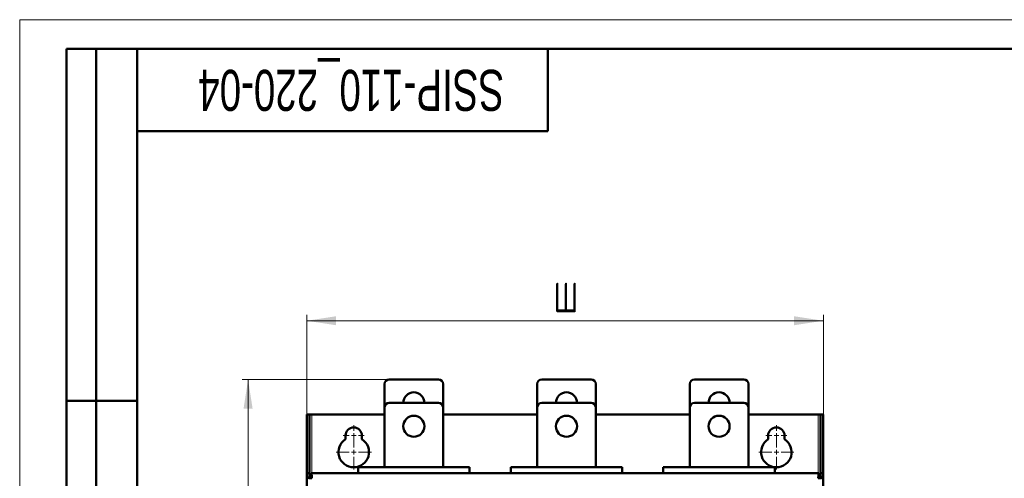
# Model space of a CAD drawing. Header units: millimetres. Extents: x 0 to 420, y 0 to 297.
# Tile 10 of 11: x 0 to 168, y 219 to 297. Entities that reach past the tile are written whole.
import ezdxf

# ---------------------------------------------------------------- set-up
doc = ezdxf.new("R2010")
doc.units = ezdxf.units.MM
doc.styles.add('SLDTEXTSTYLE0', font='TXT', dxfattribs={"width": 0.7, "bigfont": 'bigfont'})
doc.styles.add('SLDTEXTSTYLE1', font='TXT', dxfattribs={"width": 0.7})
doc.dimstyles.new('SLDDIMSTYLE0', dxfattribs={"dimtxt": 5, "dimasz": 5, "dimexe": 0, "dimexo": 0.0625, "dimgap": 1.25, "dimtad": 2, "dimdec": 1, "dimlfac": 2.5, "dimrnd": 1e-09, "dimzin": 12, "dimdsep": 46, "dimtxsty": 'SLDTEXTSTYLE1', "dimsah": 1, "dimcen": 0.09, "dimadec": 0, "dimazin": 3, "dimtfac": 1, "dimtdec": 3, "dimtofl": 0, "dimtmove": 0, "dimatfit": 3, "dimfxl": 1, "dimfrac": 2, "dimtolj": 1, "dimtzin": 12, "dimarcsym": 0})

# ---------------------------------------------------------------- blocks, each defined once
blk = doc.blocks.new('_D')
at = {"color": 7, "linetype": 'Continuous', "lineweight": 0}
for p, q in [((48.91, 229.66), (48.91, 246.65)), ((136.91, 219.66), (136.91, 246.65)), ((48.91, 245.65), (136.91, 245.65))]:
    blk.add_line(p, q, dxfattribs=at)
at = {"color": 7, "linetype": 'Continuous', "lineweight": 18}
for points in [[(48.91, 245.65), (53.91, 244.88), (53.91, 246.42)], [(136.91, 245.65), (131.91, 246.42), (131.91, 244.88)]]:
    blk.add_solid(points, dxfattribs=at)
at = {"color": 7, "linetype": 'Continuous', "lineweight": 18, "insert": (90.95, 252.1), "char_height": 5, "attachment_point": 1, "style": 'SLDTEXTSTYLE0'}
blk.add_mtext('Ш', dxfattribs=at)
blk = doc.blocks.new('_D_1')
at = {"color": 7, "linetype": 'Continuous', "lineweight": 0}
for p, q in [((62.94, 235.65), (37.91, 235.65)), ((38.91, 235.65), (38.91, 82.45)), ((62.94, 82.45), (37.91, 82.45))]:
    blk.add_line(p, q, dxfattribs=at)
at = {"color": 7, "linetype": 'Continuous', "lineweight": 18}
for points in [[(38.91, 235.65), (38.14, 230.65), (39.68, 230.65)], [(38.91, 82.45), (39.68, 87.45), (38.14, 87.45)]]:
    blk.add_solid(points, dxfattribs=at)
at = {"color": 7, "linetype": 'Continuous', "lineweight": 18, "insert": (32.46, 157.45), "char_height": 5, "attachment_point": 1, "rotation": 90, "style": 'SLDTEXTSTYLE0'}
blk.add_mtext('В', dxfattribs=at)
blk = doc.blocks.new('SW_CENTERMARKSYMBOL_0')
at = {"color": 0, "linetype": 'Continuous', "lineweight": 18}
for p, q in [((0, 0.8), (0, 1.8)), ((-0.8, 0), (-1.8, 0)), ((0, 0), (-0.4, 0)), ((0, 0), (0, 0.4)), ((0, 0), (0, -0.4)), ((0, 0), (0.4, 0)), ((0.8, 0), (1.8, 0)), ((0, -0.8), (0, -1.8))]:
    blk.add_line(p, q, dxfattribs=at)
blk = doc.blocks.new('SW_CENTERMARKSYMBOL_1')
at = {"color": 0, "linetype": 'Continuous', "lineweight": 18}
for p, q in [((0, 0.8), (0, 3)), ((-0.8, 0), (-3, 0)), ((0, 0), (-0.4, 0)), ((0, 0), (0, 0.4)), ((0, 0), (0, -0.4)), ((0, 0), (0.4, 0)), ((0.8, 0), (3, 0)), ((0, -0.8), (0, -3))]:
    blk.add_line(p, q, dxfattribs=at)
blk = doc.blocks.new('SW_CENTERMARKSYMBOL_2')
at = {"color": 0, "linetype": 'Continuous', "lineweight": 18}
for p, q in [((0, 0.8), (0, 1.8)), ((-0.8, 0), (-1.8, 0)), ((0, 0), (-0.4, 0)), ((0, 0), (0, 0.4)), ((0, 0), (0, -0.4)), ((0, 0), (0.4, 0)), ((0.8, 0), (1.8, 0)), ((0, -0.8), (0, -1.8))]:
    blk.add_line(p, q, dxfattribs=at)
blk = doc.blocks.new('SW_CENTERMARKSYMBOL_3')
at = {"color": 0, "linetype": 'Continuous', "lineweight": 18}
for p, q in [((0, 0.8), (0, 3)), ((-0.8, 0), (-3, 0)), ((0, 0), (-0.4, 0)), ((0, 0), (0, 0.4)), ((0, 0), (0, -0.4)), ((0, 0), (0.4, 0)), ((0.8, 0), (3, 0)), ((0, -0.8), (0, -3))]:
    blk.add_line(p, q, dxfattribs=at)

msp = doc.modelspace()

# ---------------------------------------------------------------- linework, layer by layer
at = {"color": 7, "linetype": 'Continuous', "lineweight": 18}
for q in [(420, 297), (0, 0)]:
    msp.add_line((0, 297), q, dxfattribs=at)
at = {"color": 7, "linetype": 'Continuous', "lineweight": 50}
for p, q in [((8, 172), (8, 292)), ((20, 292), (8, 292)), ((8, 172), (8, 292)), ((13, 172), (13, 292)), ((13, 172), (13, 292)), ((20, 292), (20, 5)), ((415, 292), (20, 292)), ((20, 292), (20, 5)), ((90, 278), (90, 292)), ((20, 278), (90, 278)), ((62.149, 234.852), (62.149, 230.852)), ((71.349, 235.652), (62.949, 235.652)), ((72.149, 230.852), (72.149, 234.852)), ((88.149, 234.852), (88.149, 230.852)), ((97.349, 235.652), (88.949, 235.652)), ((98.149, 230.852), (98.149, 234.852)), ((114.149, 234.852), (114.149, 230.852)), ((123.349, 235.652), (114.949, 235.652)), ((124.149, 230.852), (124.149, 234.852)), ((8, 232), (20, 232)), ((62.949, 231.652), (71.349, 231.652)), ((88.949, 231.652), (97.349, 231.652)), ((114.949, 231.652), (123.349, 231.652)), ((62.149, 220.652), (62.149, 230.852)), ((72.149, 230.852), (72.149, 220.652)), ((88.149, 220.652), (88.149, 230.852)), ((98.149, 230.852), (98.149, 220.652)), ((114.149, 220.652), (114.149, 230.852)), ((124.149, 230.852), (124.149, 220.652)), ((48.909, 229.652), (49.389, 229.652)), ((48.909, 219.652), (48.909, 229.652)), ((49.389, 229.652), (49.389, 219.652)), ((49.389, 229.652), (49.789, 229.652)), ((49.789, 229.652), (62.149, 229.652)), ((72.149, 229.652), (88.149, 229.652)), ((98.149, 229.652), (114.149, 229.652)), ((124.149, 229.652), (136.029, 229.652)), ((136.429, 229.652), (136.029, 229.652)), ((136.429, 229.652), (136.909, 229.652)), ((136.429, 219.652), (136.429, 229.652)), ((136.909, 219.652), (136.909, 229.652)), ((55.509, 225.443), (55.509, 226.052)), ((58.309, 226.052), (58.309, 225.443)), ((127.509, 225.443), (127.509, 226.052)), ((130.309, 226.052), (130.309, 225.443)), ((76.649, 220.652), (57.649, 220.652)), ((57.649, 220.652), (57.649, 219.652)), ((76.649, 219.652), (76.649, 220.652)), ((83.649, 220.652), (83.649, 219.652)), ((102.649, 220.652), (83.649, 220.652)), ((102.649, 219.652), (102.649, 220.652)), ((128.649, 220.652), (109.649, 220.652)), ((109.649, 220.652), (109.649, 219.652)), ((128.649, 219.652), (128.649, 220.652)), ((48.909, 218.889), (48.909, 219.652)), ((49.389, 219.652), (48.909, 219.652)), ((48.909, 218.889), (48.909, 96.415)), ((48.909, 218.889), (49.389, 218.889)), ((49.389, 218.889), (49.389, 219.652)), ((136.146, 219.652), (49.671, 219.652)), ((49.671, 219.172), (49.671, 219.652)), ((49.749, 218.772), (49.755, 218.876)), ((136.146, 219.652), (136.146, 219.172)), ((136.429, 219.652), (136.429, 218.889)), ((136.909, 219.652), (136.429, 219.652)), ((136.429, 218.889), (136.909, 218.889)), ((136.909, 218.889), (136.909, 219.652)), ((136.909, 96.415), (136.909, 218.889))]:
    msp.add_line(p, q, dxfattribs=at)
at = {"color": 7, "linetype": 'Continuous', "lineweight": 25}
msp.add_line((20, 232), (8, 232), dxfattribs=at)
at = {"color": 9, "linetype": 'Continuous', "lineweight": 18}
for p, q in [((49.789, 219.652), (49.789, 229.652)), ((136.029, 229.652), (136.029, 219.652))]:
    msp.add_line(p, q, dxfattribs=at)
at = {"color": 7, "linetype": 'Continuous', "lineweight": 50}
for centre in [(67.149, 227.652), (93.149, 227.652), (119.149, 227.652)]:
    msp.add_circle(centre, 1.8, dxfattribs=at)
for centre, radius, start, end in [((62.949, 234.852), 0.8, 90, 180), ((71.349, 234.852), 0.8, 0, 90), ((88.949, 234.852), 0.8, 90, 180), ((97.349, 234.852), 0.8, 0, 90), ((114.949, 234.852), 0.8, 90, 180), ((123.349, 234.852), 0.8, 0, 90), ((67.149, 231.652), 1.8, 90, 180), ((67.149, 231.652), 1.8, 360, 90), ((93.149, 231.652), 1.8, 90, 180), ((93.149, 231.652), 1.8, 360, 90), ((119.149, 231.652), 1.8, 90, 180), ((119.149, 231.652), 1.8, 360, 90), ((62.949, 230.852), 0.8, 90, 180), ((71.349, 230.852), 0.8, 0, 90), ((88.949, 230.852), 0.8, 90, 180), ((97.349, 230.852), 0.8, 0, 90), ((114.949, 230.852), 0.8, 90, 180), ((123.349, 230.852), 0.8, 0, 90), ((56.909, 226.052), 1.4, 0, 180), ((128.909, 226.052), 1.4, 0, 180), ((56.909, 223.252), 2.6, 122.57897, 57.42103), ((128.909, 223.252), 2.6, 122.57897, 57.42103), ((135.669, 218.772), 0.88, 7.65069, 57.16482)]:
    msp.add_arc(centre, radius, start, end, dxfattribs=at)
for points in [[(49.789, 218.772), (49.673, 218.782), (49.443, 218.801), (49.152, 218.83), (48.948, 218.86), (48.922, 218.879), (48.909, 218.889)], [(49.389, 218.889), (49.395, 218.879), (49.407, 218.86), (49.499, 218.83), (49.631, 218.801), (49.736, 218.782), (49.789, 218.772)], [(49.671, 219.652), (49.681, 219.639), (49.701, 219.612), (49.73, 219.409), (49.759, 219.118), (49.779, 218.887), (49.789, 218.772)], [(49.789, 218.772), (49.779, 218.824), (49.759, 218.929), (49.73, 219.061), (49.701, 219.154), (49.681, 219.166), (49.671, 219.172)], [(136.029, 218.772), (136.038, 218.887), (136.058, 219.118), (136.087, 219.409), (136.116, 219.612), (136.136, 219.639), (136.146, 219.652)], [(136.146, 219.172), (136.136, 219.166), (136.116, 219.154), (136.087, 219.061), (136.058, 218.929), (136.038, 218.824), (136.029, 218.772)], [(136.909, 218.889), (136.895, 218.879), (136.869, 218.86), (136.665, 218.83), (136.375, 218.801), (136.144, 218.782), (136.029, 218.772)], [(136.029, 218.772), (136.081, 218.782), (136.186, 218.801), (136.318, 218.83), (136.411, 218.86), (136.423, 218.879), (136.429, 218.889)]]:
    msp.add_open_spline(points, degree=3, dxfattribs=at)

# ---------------------------------------------------------------- block references
at = {"color": 7, "linetype": 'Continuous', "lineweight": 0}
for name, p in [('SW_CENTERMARKSYMBOL_0', (56.909, 226.052)), ('SW_CENTERMARKSYMBOL_2', (128.909, 226.052)), ('SW_CENTERMARKSYMBOL_1', (56.909, 223.252)), ('SW_CENTERMARKSYMBOL_3', (128.909, 223.252))]:
    msp.add_blockref(name, p, dxfattribs=at)

# ---------------------------------------------------------------- texts
at = {"color": 7, "linetype": 'Continuous', "lineweight": 0, "insert": (56.473, 281.449), "char_height": 7, "attachment_point": 2, "rotation": 180, "style": 'SLDTEXTSTYLE1'}
msp.add_mtext('SSIP-110_220-04', dxfattribs=at)

# ---------------------------------------------------------------- dimensions: what is measured, and where the dimension line sits
at = {"color": 7, "linetype": 'Continuous', "lineweight": 18}
dim = msp.add_linear_dim(base=(136.909, 245.652), p1=(48.909, 229.652), p2=(136.909, 219.652), text='Ш', dimstyle='SLDDIMSTYLE0', dxfattribs=at)
dim.commit()
dim.dimension.update_dxf_attribs({"geometry": '_D', "text_midpoint": (92.909, 245.652), "dimtype": 160})
dim = msp.add_linear_dim(base=(38.909, 82.452), p1=(62.949, 235.652), p2=(62.949, 82.452), angle=90, text='В', dimstyle='SLDDIMSTYLE0', dxfattribs=at)
dim.commit()
dim.dimension.update_dxf_attribs({"geometry": '_D_1', "text_midpoint": (38.909, 159.052), "dimtype": 160})

doc.saveas('drawing.dxf')
